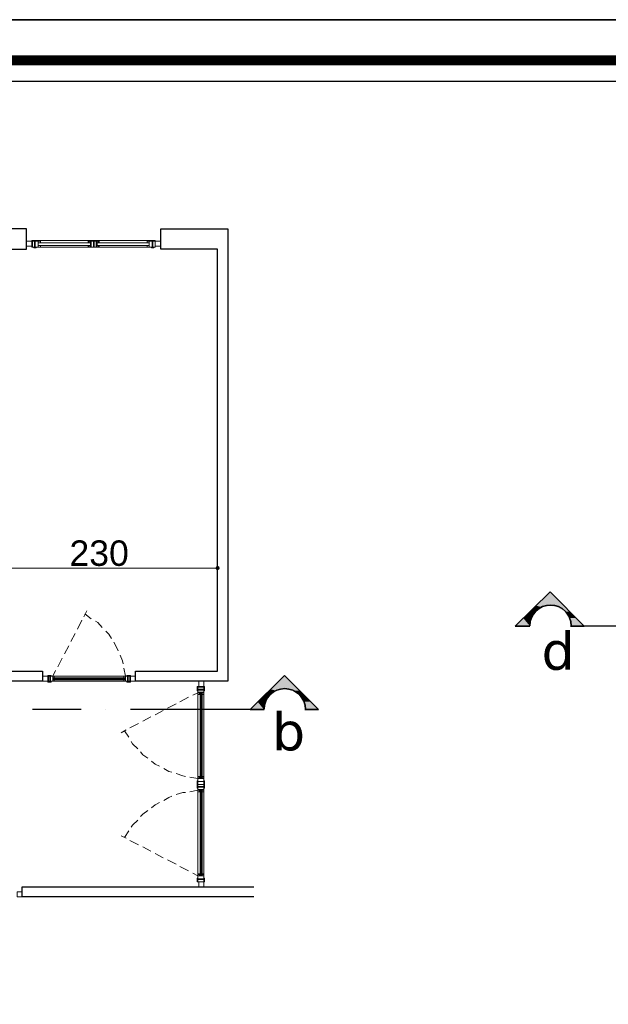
# Model space of a CAD drawing. Header units: metres. Extents: x 5.7 to 89.8, y 4 to 63.5.
# Tile 48 of 72: x 48.6 to 56.4, y 50.4 to 63.5. Entities that reach past the tile are written whole.
import ezdxf

# ---------------------------------------------------------------- set-up
doc = ezdxf.new("R2010")
doc.units = ezdxf.units.M
doc.header["$MEASUREMENT"] = 0
for name, color, linetype in [('PDF11_dim', 7, 'Continuous'), ('PDF11_KADR', 7, 'Continuous'), ('PDF11_khatchin', 7, 'Continuous'), ('PDF11_SECTION', 7, 'Continuous'), ('PDF11_Text', 7, 'Continuous'), ('PDF11_wall', 7, 'Continuous'), ('PDF11_WIN', 7, 'Continuous')]:
    doc.layers.add(name, color=color, linetype=linetype)
doc.styles.add('PDF Arial', font='arial.ttf')
doc.styles.add('PDF Verdana', font='verdana.ttf')

msp = doc.modelspace()

# ---------------------------------------------------------------- linework, layer by layer
at = {"layer": 'PDF11_dim', "lineweight": 20}
for points in [[(51.26, 56.204), (51.26, 56.282)], [(48.15, 56.204), (48.178, 56.204), (51.203, 56.204), (51.232, 56.204)]]:
    msp.add_lwpolyline(points, dxfattribs=at)
at = {"layer": 'PDF11_dim', "transparency": 33554559}
for points in [[(51.241, 56.224), (51.232, 56.204), (51.26, 56.204)], [(51.232, 56.204), (51.26, 56.204), (51.241, 56.185)], [(51.26, 56.204), (51.26, 56.233), (51.241, 56.224)], [(51.26, 56.204), (51.241, 56.185), (51.26, 56.176)], [(51.28, 56.224), (51.26, 56.204), (51.26, 56.233)], [(51.289, 56.204), (51.28, 56.224), (51.26, 56.204)], [(51.26, 56.176), (51.28, 56.185), (51.26, 56.204)], [(51.28, 56.185), (51.26, 56.204), (51.289, 56.204)]]:
    msp.add_solid(points, dxfattribs=at)
at = {"layer": 'PDF11_KADR', "lineweight": 25}
for points in [[(5.695, 4.013), (89.785, 4.013), (89.785, 63.476), (5.695, 63.476)], [(5.695, 63.476), (89.785, 63.476), (89.785, 4.013), (5.695, 4.013)], [(6.514, 4.832), (88.841, 4.832), (88.841, 62.657), (6.514, 62.657)]]:
    msp.add_lwpolyline(points, close=True, dxfattribs=at)
at = {"layer": 'PDF11_KADR', "lineweight": 0, "const_width": 0.135}
msp.add_lwpolyline([(6.235, 62.937), (6.235, 4.552), (89.111, 4.552), (89.111, 62.937)], close=True, dxfattribs=at)
at = {"layer": 'PDF11_khatchin', "lineweight": 18}
for points in [[(49.488, 55.559), (49.527, 55.636)], [(49.402, 55.395), (49.459, 55.511)], [(49.585, 55.53), (49.498, 55.598)], [(49.729, 55.415), (49.671, 55.482), (49.642, 55.501)], [(49.854, 55.27), (49.816, 55.328), (49.777, 55.367)], [(49.315, 55.232), (49.373, 55.338)], [(49.228, 55.068), (49.286, 55.174)], [(49.941, 55.107), (49.922, 55.155), (49.883, 55.222)], [(49.142, 54.895), (49.199, 55.01)], [(50.008, 54.933), (49.999, 54.972), (49.97, 55.049)], [(49.074, 54.769), (49.113, 54.846)], [(50.037, 54.769), (50.018, 54.875)], [(50.875, 54.49), (50.76, 54.432)], [(51, 54.548), (50.933, 54.519)], [(50.711, 54.403), (50.596, 54.346)], [(50.374, 54.23), (50.268, 54.172)], [(50.538, 54.317), (50.432, 54.259)], [(50.211, 54.143), (50.095, 54.086)], [(50.047, 54.057), (49.98, 54.018)], [(50.085, 53.96), (50.028, 54.047)], [(50.201, 53.806), (50.134, 53.874), (50.114, 53.903)], [(50.336, 53.681), (50.268, 53.729), (50.24, 53.768)], [(50.49, 53.575), (50.432, 53.604), (50.384, 53.643)], [(50.654, 53.498), (50.615, 53.508), (50.548, 53.546)], [(50.837, 53.44), (50.798, 53.45), (50.711, 53.479)], [(51, 53.411), (50.894, 53.431)], [(50.654, 53.18), (50.615, 53.161), (50.548, 53.122)], [(50.837, 53.228), (50.798, 53.228), (50.711, 53.2)], [(51, 53.257), (50.894, 53.238)], [(50.49, 53.094), (50.432, 53.065), (50.384, 53.026)], [(50.336, 52.988), (50.268, 52.939), (50.24, 52.911)], [(50.201, 52.862), (50.134, 52.795), (50.114, 52.766)], [(50.047, 52.622), (49.98, 52.651)], [(50.085, 52.718), (50.028, 52.631)], [(50.211, 52.535), (50.095, 52.593)], [(50.374, 52.448), (50.268, 52.506)], [(50.538, 52.362), (50.432, 52.419)], [(50.711, 52.275), (50.596, 52.333)], [(50.875, 52.188), (50.76, 52.246)], [(51, 52.121), (50.933, 52.159)]]:
    msp.add_lwpolyline(points, dxfattribs=at)
at = {"layer": 'PDF11_SECTION', "lineweight": 30}
msp.add_lwpolyline([(55.402, 55.434), (55.209, 55.434), (55.672, 55.887), (56.124, 55.434), (55.941, 55.434), (56.124, 55.434), (55.672, 55.887), (55.209, 55.434)], close=True, dxfattribs=at)
for points in [[(55.951, 55.439, 0.999952), (55.402, 55.439, -0.999952)], [(52.426, 54.331, 0.999952), (51.877, 54.331, -0.999952)]]:
    msp.add_lwpolyline(points, format="xyb", close=True, dxfattribs=at)
for points in [[(56.895, 55.434), (55.941, 55.434)], [(51.877, 54.326), (51.694, 54.326), (52.147, 54.779), (52.599, 54.326), (52.416, 54.326), (52.599, 54.326), (52.147, 54.779), (51.694, 54.326), (51.877, 54.326), (50.914, 54.326), (50.105, 54.326)], [(49.45, 54.326), (48.805, 54.326)], [(49.777, 54.326), (49.777, 54.326)]]:
    msp.add_lwpolyline(points, dxfattribs=at)
at = {"layer": 'PDF11_SECTION', "transparency": 33554559}
for points in [[(55.672, 55.887), (55.489, 55.704), (55.672, 55.704)], [(55.672, 55.887), (55.489, 55.704), (55.672, 55.704)], [(55.672, 55.887), (55.672, 55.704), (55.855, 55.704)], [(55.315, 55.54), (55.421, 55.54), (55.402, 55.627)], [(55.315, 55.54), (55.421, 55.54), (55.402, 55.627)], [(55.402, 55.627), (55.479, 55.627), (55.469, 55.684)], [(55.402, 55.627), (55.479, 55.627), (55.469, 55.684)], [(55.421, 55.54), (55.402, 55.627), (55.479, 55.627)], [(55.421, 55.54), (55.402, 55.627), (55.479, 55.627)], [(55.469, 55.684), (55.566, 55.684), (55.489, 55.704)], [(55.469, 55.684), (55.566, 55.684), (55.489, 55.704)], [(55.479, 55.627), (55.469, 55.684), (55.566, 55.684)], [(55.479, 55.627), (55.469, 55.684), (55.566, 55.684)], [(55.566, 55.684), (55.489, 55.704), (55.672, 55.704)], [(55.566, 55.684), (55.489, 55.704), (55.672, 55.704)], [(55.768, 55.684), (55.874, 55.684), (55.672, 55.704)], [(55.874, 55.684), (55.672, 55.704), (55.855, 55.704)], [(55.864, 55.627), (55.932, 55.627), (55.768, 55.684)], [(55.932, 55.627), (55.768, 55.684), (55.874, 55.684)], [(55.922, 55.54), (56.018, 55.54), (55.864, 55.627)], [(56.018, 55.54), (55.864, 55.627), (55.932, 55.627)], [(55.209, 55.434), (55.402, 55.434), (55.315, 55.54)], [(55.209, 55.434), (55.402, 55.434), (55.315, 55.54)], [(55.402, 55.434), (55.315, 55.54), (55.421, 55.54)], [(55.402, 55.434), (55.315, 55.54), (55.421, 55.54)], [(55.941, 55.434), (56.124, 55.434), (55.922, 55.54)], [(56.124, 55.434), (55.922, 55.54), (56.018, 55.54)], [(52.147, 54.779), (51.964, 54.596), (52.147, 54.596)], [(52.147, 54.779), (52.147, 54.596), (52.33, 54.596)], [(52.147, 54.779), (52.147, 54.596), (52.33, 54.596)], [(51.944, 54.577), (52.041, 54.577), (51.964, 54.596)], [(52.041, 54.577), (51.964, 54.596), (52.147, 54.596)], [(52.252, 54.577), (52.349, 54.577), (52.147, 54.596)], [(52.349, 54.577), (52.147, 54.596), (52.33, 54.596)], [(52.252, 54.577), (52.349, 54.577), (52.147, 54.596)], [(52.349, 54.577), (52.147, 54.596), (52.33, 54.596)], [(51.79, 54.432), (51.896, 54.432), (51.886, 54.519)], [(51.886, 54.519), (51.954, 54.519), (51.944, 54.577)], [(51.896, 54.432), (51.886, 54.519), (51.954, 54.519)], [(51.954, 54.519), (51.944, 54.577), (52.041, 54.577)], [(52.339, 54.519), (52.407, 54.519), (52.252, 54.577)], [(52.407, 54.519), (52.252, 54.577), (52.349, 54.577)], [(52.339, 54.519), (52.407, 54.519), (52.252, 54.577)], [(52.407, 54.519), (52.252, 54.577), (52.349, 54.577)], [(52.397, 54.432), (52.493, 54.432), (52.339, 54.519)], [(52.493, 54.432), (52.339, 54.519), (52.407, 54.519)], [(52.397, 54.432), (52.493, 54.432), (52.339, 54.519)], [(52.493, 54.432), (52.339, 54.519), (52.407, 54.519)], [(51.694, 54.326), (51.877, 54.326), (51.79, 54.432)], [(51.877, 54.326), (51.79, 54.432), (51.896, 54.432)], [(52.416, 54.326), (52.599, 54.326), (52.397, 54.432)], [(52.599, 54.326), (52.397, 54.432), (52.493, 54.432)], [(52.416, 54.326), (52.599, 54.326), (52.397, 54.432)], [(52.599, 54.326), (52.397, 54.432), (52.493, 54.432)]]:
    msp.add_solid(points, dxfattribs=at)
at = {"layer": 'PDF11_wall', "lineweight": 30}
for points in [[(48.188, 60.702), (48.188, 60.433), (48.727, 60.433), (48.727, 60.702)], [(51.26, 54.837), (51.26, 60.433), (50.509, 60.433), (50.509, 60.702), (51.395, 60.702), (51.395, 54.702), (50.172, 54.702), (50.172, 54.837)], [(48.939, 54.837), (48.939, 54.702), (48.121, 54.702), (48.121, 54.837)]]:
    msp.add_lwpolyline(points, close=True, dxfattribs=at)
msp.add_lwpolyline([(51.742, 51.842), (48.67, 51.842), (48.67, 51.976), (51.742, 51.976)], dxfattribs=at)
at = {"layer": 'PDF11_WIN', "lineweight": 18}
for points in [[(48.727, 60.539), (48.727, 60.471), (48.795, 60.471), (48.795, 60.539)], [(48.795, 60.548), (48.795, 60.461), (48.843, 60.461), (48.843, 60.548)], [(48.833, 60.461), (48.833, 60.539), (48.805, 60.539), (48.805, 60.461)], [(48.853, 60.461), (48.853, 60.452), (48.824, 60.452), (48.824, 60.461)], [(48.91, 60.519), (48.882, 60.519), (48.882, 60.548), (48.882, 60.461), (48.843, 60.461), (48.843, 60.548), (48.882, 60.548), (48.91, 60.548)], [(48.843, 60.539), (48.882, 60.539), (48.882, 60.461), (48.843, 60.461)], [(48.91, 60.539), (48.91, 60.519), (48.882, 60.519), (48.882, 60.539)], [(48.91, 60.461), (48.91, 60.481), (48.882, 60.481), (48.882, 60.461)], [(48.91, 60.481), (48.91, 60.461), (48.882, 60.461), (48.882, 60.481)], [(49.546, 60.519), (49.546, 60.548), (49.575, 60.548), (49.575, 60.519)], [(49.546, 60.481), (49.546, 60.461), (49.575, 60.461), (49.575, 60.481)], [(49.575, 60.539), (49.556, 60.539), (49.556, 60.519), (49.575, 60.519)], [(49.575, 60.461), (49.556, 60.461), (49.556, 60.481), (49.575, 60.481)], [(49.575, 60.548), (49.575, 60.461), (49.614, 60.461), (49.614, 60.548)], [(49.662, 60.548), (49.662, 60.461), (49.614, 60.461), (49.614, 60.548)], [(49.691, 60.519), (49.691, 60.548), (49.662, 60.548), (49.662, 60.519)], [(49.662, 60.539), (49.681, 60.539), (49.681, 60.519), (49.662, 60.519)], [(49.662, 60.461), (49.681, 60.461), (49.681, 60.481), (49.662, 60.481)], [(49.691, 60.481), (49.691, 60.461), (49.662, 60.461), (49.662, 60.481)], [(50.326, 60.519), (50.326, 60.548), (50.355, 60.548), (50.355, 60.519)], [(50.355, 60.539), (50.326, 60.539), (50.326, 60.519), (50.355, 60.519)], [(50.355, 60.461), (50.326, 60.461), (50.326, 60.481), (50.355, 60.481)], [(50.326, 60.481), (50.326, 60.461), (50.355, 60.461), (50.355, 60.481)], [(50.355, 60.548), (50.355, 60.461), (50.394, 60.461), (50.394, 60.548)], [(50.394, 60.461), (50.394, 60.539), (50.355, 60.539), (50.355, 60.461)], [(50.403, 60.539), (50.432, 60.539), (50.432, 60.461), (50.403, 60.461)], [(50.432, 60.539), (50.432, 60.471), (50.509, 60.471), (50.509, 60.539)], [(49.007, 54.769), (48.939, 54.769), (48.939, 54.702), (49.007, 54.702)], [(49.036, 54.702), (49.016, 54.702), (49.016, 54.769), (49.036, 54.769)], [(49.045, 54.769), (49.045, 54.702), (49.074, 54.702), (49.074, 54.769)], [(49.074, 54.702), (49.074, 54.769), (49.045, 54.769), (49.045, 54.702)], [(49.074, 54.769), (49.093, 54.769), (49.093, 54.75), (49.074, 54.75)], [(49.093, 54.75), (49.093, 54.769), (49.074, 54.769), (49.074, 54.75)], [(50.037, 54.731), (49.074, 54.731)], [(49.074, 54.702), (49.093, 54.702), (49.093, 54.721), (49.074, 54.721)], [(49.093, 54.721), (49.093, 54.702), (49.074, 54.702), (49.074, 54.721)], [(50.018, 54.769), (50.018, 54.75), (50.037, 54.75), (50.037, 54.769)], [(50.018, 54.721), (50.037, 54.721), (50.037, 54.702), (50.037, 54.769), (50.066, 54.769), (50.066, 54.702), (50.037, 54.702), (50.018, 54.702)], [(50.018, 54.75), (50.018, 54.769), (50.037, 54.769), (50.037, 54.75)], [(50.018, 54.702), (50.018, 54.721), (50.037, 54.721), (50.037, 54.702)], [(50.066, 54.702), (50.037, 54.702), (50.037, 54.769), (50.066, 54.769)], [(50.057, 54.769), (50.057, 54.779), (50.105, 54.779), (50.105, 54.769)], [(50.105, 54.702), (50.105, 54.769), (50.066, 54.769), (50.066, 54.702)], [(50.076, 54.769), (50.076, 54.702), (50.095, 54.702), (50.095, 54.769)], [(50.172, 54.769), (50.105, 54.769), (50.105, 54.702), (50.172, 54.702)], [(49.055, 54.692), (49.055, 54.702), (49.007, 54.702), (49.007, 54.692)], [(50.057, 54.692), (50.057, 54.702), (50.105, 54.702), (50.105, 54.692)], [(51.077, 54.635), (51, 54.635), (51, 54.596), (51.077, 54.596)], [(51.077, 54.596), (51.077, 54.625), (51, 54.625), (51, 54.596)], [(51.077, 54.548), (51, 54.548), (51, 54.596), (51.077, 54.596)], [(51, 54.586), (51.077, 54.586), (51.077, 54.558), (51, 54.558)], [(51.01, 54.702), (51.01, 54.635), (51.077, 54.635), (51.077, 54.702)], [(51.087, 54.577), (51.077, 54.577), (51.077, 54.635), (51.087, 54.635)], [(51, 54.548), (51, 54.529), (51.02, 54.529), (51.02, 54.548)], [(51.029, 54.529), (51, 54.529), (51, 54.548), (51.029, 54.548)], [(51.077, 54.548), (51.077, 54.529), (51.058, 54.529), (51.058, 54.548)], [(51.058, 54.529), (51.077, 54.529), (51.077, 54.548), (51.058, 54.548)], [(51.058, 53.44), (51.058, 53.411), (51.077, 53.411), (51, 53.411), (51, 53.373), (51.077, 53.373), (51.077, 53.411), (51.077, 53.44)], [(51.029, 53.44), (51, 53.44), (51, 53.411), (51.029, 53.411)], [(51, 53.431), (51.02, 53.431), (51.02, 53.411), (51, 53.411)], [(51, 53.373), (51, 53.334), (51.077, 53.334), (51.077, 53.373), (51.077, 53.411), (51, 53.411), (51, 53.373), (51.077, 53.373)], [(51.077, 53.431), (51.058, 53.431), (51.058, 53.411), (51.077, 53.411)], [(51, 53.383), (50.991, 53.383), (50.991, 53.334), (51, 53.334)], [(51, 53.286), (50.991, 53.286), (50.991, 53.334), (51, 53.334)], [(51.077, 53.334), (51, 53.334), (51, 53.373), (51.077, 53.373)], [(51, 53.305), (51.077, 53.305), (51.077, 53.334), (51, 53.334)], [(51.077, 53.334), (51, 53.334), (51, 53.296), (51.077, 53.296)], [(51.077, 53.296), (51.077, 53.267), (51, 53.267), (51, 53.296)], [(51.058, 53.238), (51.058, 53.257), (51.077, 53.257), (51, 53.257), (51, 53.296), (51.077, 53.296), (51.077, 53.257), (51.077, 53.238)], [(51.087, 53.383), (51.077, 53.383), (51.077, 53.334), (51.087, 53.334)], [(51.087, 53.286), (51.077, 53.286), (51.077, 53.334), (51.087, 53.334)], [(51, 53.238), (51.02, 53.238), (51.02, 53.257), (51, 53.257)], [(51.029, 53.238), (51, 53.238), (51, 53.257), (51.029, 53.257)], [(51.077, 53.238), (51.058, 53.238), (51.058, 53.257), (51.077, 53.257)], [(51.029, 52.15), (51, 52.15), (51, 52.121), (51.029, 52.121)], [(51, 52.121), (51, 52.14), (51.02, 52.14), (51.02, 52.121)], [(51, 52.082), (51.077, 52.082), (51.077, 52.121), (51, 52.121)], [(51.077, 52.121), (51, 52.121), (51, 52.082), (51.077, 52.082)], [(51.058, 52.15), (51.077, 52.15), (51.077, 52.121), (51.058, 52.121)], [(51.077, 52.121), (51.077, 52.14), (51.058, 52.14), (51.058, 52.121)], [(51.077, 52.073), (51.077, 52.044), (51, 52.044), (51, 52.073)], [(51.01, 52.044), (51.01, 51.976), (51.077, 51.976), (51.077, 52.044)], [(51.087, 52.092), (51.077, 52.092), (51.077, 52.044), (51.087, 52.044)], [(48.67, 51.909), (48.602, 51.909), (48.602, 51.842), (48.67, 51.842)]]:
    msp.add_lwpolyline(points, close=True, dxfattribs=at)
for points in [[(48.853, 60.548), (48.824, 60.548), (48.853, 60.548)], [(50.326, 60.548), (48.91, 60.548)], [(49.575, 60.519), (48.91, 60.519)], [(49.575, 60.481), (48.91, 60.481)], [(50.326, 60.461), (48.91, 60.461)], [(49.604, 60.461), (49.614, 60.461), (49.614, 60.539), (49.585, 60.539), (49.585, 60.461), (49.614, 60.461), (49.614, 60.548), (49.614, 60.461)], [(49.633, 60.461), (49.623, 60.461), (49.623, 60.539), (49.652, 60.539), (49.652, 60.461), (49.623, 60.461)], [(50.326, 60.519), (49.662, 60.519)], [(50.326, 60.481), (49.662, 60.481)], [(50.384, 60.548), (50.413, 60.548), (50.384, 60.548)], [(50.394, 60.461), (50.432, 60.461), (50.432, 60.548), (50.394, 60.548), (50.394, 60.461), (50.384, 60.461), (50.384, 60.452), (50.413, 60.452), (50.413, 60.461), (50.403, 60.461)], [(49.045, 54.769), (49.007, 54.769), (49.007, 54.702), (49.045, 54.702), (49.045, 54.769), (49.055, 54.769), (49.055, 54.779), (49.007, 54.779), (49.007, 54.769)], [(49.036, 54.769), (49.036, 54.769)], [(49.074, 54.769), (49.074, 54.769)], [(49.074, 54.741), (50.037, 54.741)], [(49.093, 54.769), (50.018, 54.769)], [(49.093, 54.75), (50.018, 54.75)], [(49.093, 54.721), (50.018, 54.721)], [(49.093, 54.702), (50.018, 54.702)], [(51, 54.586), (51, 54.577), (50.991, 54.577), (50.991, 54.635), (51, 54.635)], [(51, 54.606), (51, 54.596)], [(51, 54.548), (51, 54.548)], [(51, 54.529), (51, 53.44)], [(51.029, 54.529), (51.029, 53.44)], [(51.039, 53.411), (51.039, 54.548), (51.039, 53.411)], [(51.049, 54.548), (51.049, 53.411)], [(51.058, 54.529), (51.058, 53.44)], [(51.077, 54.529), (51.077, 53.44)], [(51, 52.15), (51, 53.238)], [(51.029, 52.15), (51.029, 53.238)], [(51.039, 53.257), (51.039, 52.121), (51.039, 53.257)], [(51.049, 52.121), (51.049, 53.257)], [(51.058, 52.15), (51.058, 53.238)], [(51.077, 52.15), (51.077, 53.238)], [(51, 52.121), (51, 52.121)], [(51, 52.082), (51, 52.044), (51.077, 52.044), (51.077, 52.082), (51, 52.082), (51, 52.092), (50.991, 52.092), (50.991, 52.044), (51, 52.044)], [(51, 52.073), (51, 52.073)]]:
    msp.add_lwpolyline(points, dxfattribs=at)

# ---------------------------------------------------------------- texts
at = {"layer": 'PDF11_Text', "attachment_point": 7}
for s, insert, char_height, style in [('230', (49.296, 56.228), 0.3378, 'PDF Arial'), ('d', (55.556, 54.846), 0.504, 'PDF Verdana'), ('b', (51.983, 53.777), 0.504, 'PDF Verdana')]:
    msp.add_mtext(s, dxfattribs=dict(at, insert=insert, char_height=char_height, style=style))

doc.saveas('drawing.dxf')
